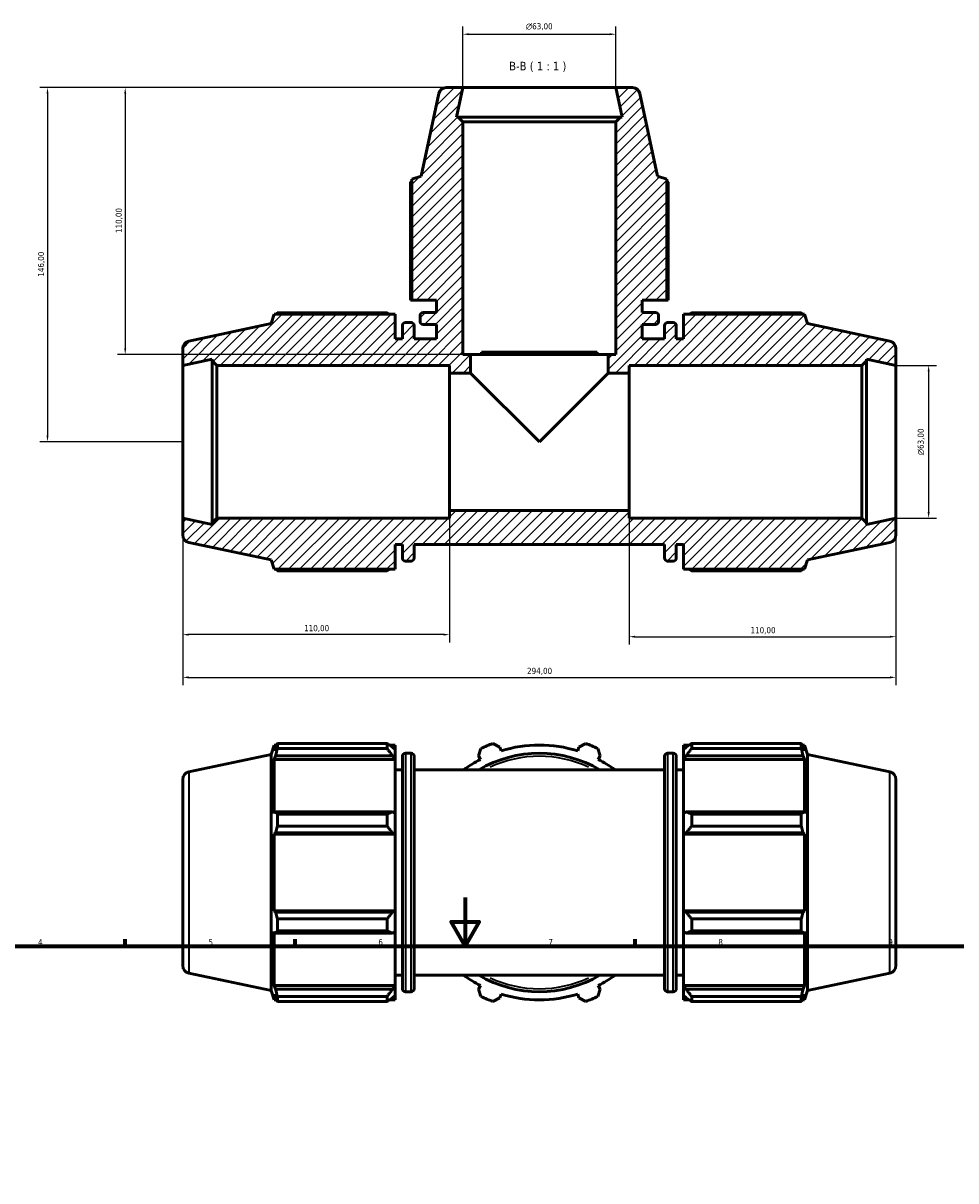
# Model space of a CAD drawing. Header units: millimetres. Extents: x 0 to 952, y 0 to 954.
# Tile 5 of 6: x 238 to 623, y 477 to 954. Entities that reach past the tile are written whole.
import ezdxf

# ---------------------------------------------------------------- set-up
doc = ezdxf.new("R2010")
doc.units = ezdxf.units.MM
for name, color, linetype, lineweight in [('Border (ISO)', 7, 'Continuous', 70), ('Dimension (ISO)', 7, 'Continuous', 25), ('Hatch (ISO)', 7, 'Continuous', 18), ('Symbol (ISO)', 7, 'Continuous', 25), ('Visible (ISO)', 7, 'Continuous', 50), ('Visible Narrow (ISO)', 7, 'Continuous', 35)]:
    doc.layers.add(name, color=color, linetype=linetype, lineweight=lineweight)
doc.styles.add('Label Text (ISO)', font='tahoma.ttf')
doc.styles.add('Note Text (ISO)', font='tahoma.ttf')
doc.dimstyles.new('Default (ISO)', dxfattribs={"dimtxt": 2.5, "dimasz": 2.5, "dimexe": 3.175, "dimexo": 0, "dimgap": 0.762, "dimtad": 1, "dimrnd": 1e-08, "dimzin": 0, "dimtxsty": 'Note Text (ISO)', "dimcen": 0.09, "dimdle": 10, "dimclrd": 256, "dimclre": 256, "dimclrt": 232, "dimazin": 0, "dimtfac": 1.40208, "dimtmove": 0, "dimatfit": 3, "dimfxl": 1, "dimtolj": 1, "dimtzin": 0, "dimlwd": -1, "dimlwe": -1, "dimarcsym": 0})

# ---------------------------------------------------------------- blocks, each defined once
blk = doc.blocks.new('Borders Default Border')
at = {"layer": 'Border (ISO)'}
for p, q in [((280.33, 574), (280.33, 576.9)), ((350.42, 574), (350.42, 576.9)), ((490.58, 574), (490.58, 576.9)), ((560.67, 574), (560.67, 576.9))]:
    blk.add_line(p, q, dxfattribs=at)
at = {"layer": 'Border (ISO)', "flags": 128}
for points in [[(420.5, 594), (420.5, 574), (414.73, 584), (426.27, 584), (420.5, 574)], [(20, 20), (20, 574), (821, 574), (821, 20), (20, 20)]]:
    blk.add_lwpolyline(points, dxfattribs=at)
at = {"layer": 'Border (ISO)', "color": 232, "true_color": 0xca0064, "char_height": 2.5, "attachment_point": 7, "style": 'Note Text (ISO)'}
for s, insert in [('4', (244.42, 574.4)), ('5', (314.64, 574.35)), ('6', (384.66, 574.35)), ('7', (454.77, 574.4)), ('8', (524.81, 574.34)), ('9', (594.88, 574.35))]:
    blk.add_mtext(s, dxfattribs=dict(at, insert=insert))
blk = doc.blocks.new('*D7')
at = {"layer": 'Defpoints', "color": 0, "transparency": 16777216}
for p in [(304.03, 750.39), (414.03, 753.54), (304.03, 702.39)]:
    blk.add_point(p, dxfattribs=at)
at = {"layer": 'Dimension (ISO)', "transparency": 16777216}
for p, q in [((304.03, 750.39), (304.03, 699.21)), ((414.03, 753.54), (414.03, 699.21)), ((411.53, 702.39), (306.53, 702.39))]:
    blk.add_line(p, q, dxfattribs=at)
for points in [[(306.53, 702.8), (306.53, 701.97), (304.03, 702.39)], [(411.53, 702.8), (411.53, 701.97), (414.03, 702.39)]]:
    blk.add_solid(points, dxfattribs=at)
at = {"layer": 'Dimension (ISO)', "color": 232, "true_color": 0xca0064, "transparency": 16777216, "insert": (354.08, 706.32), "char_height": 2.5, "attachment_point": 1, "style": 'Note Text (ISO)'}
blk.add_mtext('\\A1;110,00', dxfattribs=at)
blk = doc.blocks.new('*D8')
at = {"layer": 'Defpoints', "color": 0, "transparency": 16777216}
for p in [(488.03, 753.54), (598.03, 750.39), (598.03, 701.54)]:
    blk.add_point(p, dxfattribs=at)
at = {"layer": 'Dimension (ISO)', "transparency": 16777216}
for p, q in [((488.03, 753.54), (488.03, 698.37)), ((598.03, 750.39), (598.03, 698.37)), ((490.53, 701.54), (595.53, 701.54))]:
    blk.add_line(p, q, dxfattribs=at)
for points in [[(490.53, 701.96), (490.53, 701.13), (488.03, 701.54)], [(595.53, 701.96), (595.53, 701.13), (598.03, 701.54)]]:
    blk.add_solid(points, dxfattribs=at)
at = {"layer": 'Dimension (ISO)', "color": 232, "true_color": 0xca0064, "transparency": 16777216, "insert": (538.08, 705.48), "char_height": 2.5, "attachment_point": 1, "style": 'Note Text (ISO)'}
blk.add_mtext('\\A1;110,00', dxfattribs=at)
blk = doc.blocks.new('*D9')
at = {"layer": 'Defpoints', "color": 0, "transparency": 16777216}
for p in [(598.03, 813.39), (598.03, 750.39), (611.5, 750.39)]:
    blk.add_point(p, dxfattribs=at)
at = {"layer": 'Dimension (ISO)', "transparency": 16777216}
for p, q in [((598.03, 813.39), (614.67, 813.39)), ((611.5, 810.89), (611.5, 752.89)), ((598.03, 750.39), (614.67, 750.39))]:
    blk.add_line(p, q, dxfattribs=at)
for points in [[(611.08, 810.89), (611.91, 810.89), (611.5, 813.39)], [(611.08, 752.89), (611.91, 752.89), (611.5, 750.39)]]:
    blk.add_solid(points, dxfattribs=at)
at = {"layer": 'Dimension (ISO)', "color": 232, "true_color": 0xca0064, "transparency": 16777216, "insert": (606.97, 776.34), "char_height": 2.5, "attachment_point": 1, "rotation": 90, "style": 'Note Text (ISO)'}
blk.add_mtext('\\A1;\\fAIGDT|b0|i0;\\H2.5000;\\ln\\fTahoma|b0|i0;\\H2.5000;63,00', dxfattribs=at)
blk = doc.blocks.new('*D10')
at = {"layer": 'Defpoints', "color": 0, "transparency": 16777216}
for p in [(482.53, 949.89), (419.53, 927.89), (482.53, 927.89)]:
    blk.add_point(p, dxfattribs=at)
at = {"layer": 'Dimension (ISO)', "transparency": 16777216}
for p, q in [((419.53, 927.89), (419.53, 953.07)), ((422.03, 949.89), (480.03, 949.89)), ((482.53, 927.89), (482.53, 953.07))]:
    blk.add_line(p, q, dxfattribs=at)
for points in [[(422.03, 950.31), (422.03, 949.48), (419.53, 949.89)], [(480.03, 950.31), (480.03, 949.48), (482.53, 949.89)]]:
    blk.add_solid(points, dxfattribs=at)
at = {"layer": 'Dimension (ISO)', "color": 232, "true_color": 0xca0064, "transparency": 16777216, "insert": (445.48, 954.42), "char_height": 2.5, "attachment_point": 1, "style": 'Note Text (ISO)'}
blk.add_mtext('\\A1;\\fAIGDT|b0|i0;\\H2.5000;\\ln\\fTahoma|b0|i0;\\H2.5000;63,00', dxfattribs=at)
blk = doc.blocks.new('*D11')
at = {"layer": 'Defpoints', "color": 0, "transparency": 16777216}
for p in [(304.03, 750.39), (598.03, 750.39), (598.03, 684.78)]:
    blk.add_point(p, dxfattribs=at)
at = {"layer": 'Dimension (ISO)', "transparency": 16777216}
for p, q in [((304.03, 750.39), (304.03, 681.6)), ((598.03, 750.39), (598.03, 681.6)), ((306.53, 684.78), (595.53, 684.78))]:
    blk.add_line(p, q, dxfattribs=at)
for points in [[(306.53, 685.2), (306.53, 684.36), (304.03, 684.78)], [(595.53, 685.2), (595.53, 684.36), (598.03, 684.78)]]:
    blk.add_solid(points, dxfattribs=at)
at = {"layer": 'Dimension (ISO)', "color": 232, "true_color": 0xca0064, "transparency": 16777216, "insert": (445.98, 688.71), "char_height": 2.5, "attachment_point": 1, "style": 'Note Text (ISO)'}
blk.add_mtext('\\A1;294,00', dxfattribs=at)
blk = doc.blocks.new('*D12')
at = {"layer": 'Defpoints', "color": 0, "transparency": 16777216}
for p in [(419.53, 927.89), (280.33, 817.89), (422.68, 817.89)]:
    blk.add_point(p, dxfattribs=at)
at = {"layer": 'Dimension (ISO)', "transparency": 16777216}
for p, q in [((419.53, 927.89), (277.16, 927.89)), ((280.33, 925.39), (280.33, 820.39)), ((422.68, 817.89), (277.16, 817.89))]:
    blk.add_line(p, q, dxfattribs=at)
for points in [[(279.92, 925.39), (280.75, 925.39), (280.33, 927.89)], [(279.92, 820.39), (280.75, 820.39), (280.33, 817.89)]]:
    blk.add_solid(points, dxfattribs=at)
at = {"layer": 'Dimension (ISO)', "color": 232, "true_color": 0xca0064, "transparency": 16777216, "insert": (276.4, 867.94), "char_height": 2.5, "attachment_point": 1, "rotation": 90, "style": 'Note Text (ISO)'}
blk.add_mtext('\\A1;110,00', dxfattribs=at)
blk = doc.blocks.new('*D13')
at = {"layer": 'Defpoints', "color": 0, "transparency": 16777216}
for p in [(419.53, 927.89), (248.3, 781.89), (304.03, 781.89)]:
    blk.add_point(p, dxfattribs=at)
at = {"layer": 'Dimension (ISO)', "transparency": 16777216}
for p, q in [((419.53, 927.89), (245.12, 927.89)), ((248.3, 925.39), (248.3, 784.39)), ((304.03, 781.89), (245.12, 781.89))]:
    blk.add_line(p, q, dxfattribs=at)
for points in [[(247.88, 925.39), (248.72, 925.39), (248.3, 927.89)], [(247.88, 784.39), (248.72, 784.39), (248.3, 781.89)]]:
    blk.add_solid(points, dxfattribs=at)
at = {"layer": 'Dimension (ISO)', "color": 232, "true_color": 0xca0064, "transparency": 16777216, "insert": (244.37, 849.94), "char_height": 2.5, "attachment_point": 1, "rotation": 90, "style": 'Note Text (ISO)'}
blk.add_mtext('\\A1;146,00', dxfattribs=at)

msp = doc.modelspace()

# ---------------------------------------------------------------- hatches: boundary and pattern name
at = {"layer": 'Hatch (ISO)'}
h = msp.add_hatch(dxfattribs=at)
h.set_pattern_fill('ANSI31', color=256, scale=25.4, style=0)
h.set_pattern_definition([(45, (0, 0), (-2.245064, 2.245064), [])])
edge = h.paths.add_edge_path()
edge.add_line((398.486, 840.293), (408.656, 840.293))
edge.add_line((408.656, 840.293), (408.656, 835.16))
edge.add_line((408.656, 835.16), (403.136, 835.16))
edge.add_ellipse((403.136, 833.9), major_axis=(0, 1.26), ratio=1, start_angle=0, end_angle=90)
edge.add_line((401.876, 833.9), (401.876, 831.553))
edge.add_ellipse((403.136, 831.553), major_axis=(-1.26, 0), ratio=1, start_angle=0, end_angle=90)
edge.add_line((403.136, 830.293), (408.656, 830.293))
edge.add_line((408.656, 830.293), (408.656, 824.268))
edge.add_line((408.656, 824.268), (399.431, 824.268))
edge.add_line((399.431, 824.268), (399.431, 829.788))
edge.add_ellipse((398.171, 829.788), major_axis=(1.26, 0), ratio=1, start_angle=0, end_angle=90)
edge.add_line((398.171, 831.048), (395.825, 831.048))
edge.add_ellipse((395.825, 829.788), major_axis=(0, 1.26), ratio=1, start_angle=0, end_angle=90)
edge.add_line((394.565, 829.788), (394.565, 824.268))
edge.add_line((394.565, 824.268), (391.631, 824.268))
edge.add_line((391.631, 824.268), (391.631, 834.438))
edge.add_line((391.631, 834.438), (341.778, 834.438))
edge.add_line((341.778, 834.438), (340.531, 830.602))
edge.add_line((340.531, 830.602), (306.526, 823.374))
edge.add_ellipse((307.181, 820.293), major_axis=(-0.655, 3.081), ratio=1, start_angle=0, end_angle=78)
edge.add_line((304.031, 820.293), (304.031, 813.393))
edge.add_line((304.031, 813.393), (316.198, 815.98))
edge.add_line((316.198, 815.98), (316.198, 815.283))
edge.add_line((316.198, 815.283), (318.088, 813.393))
edge.add_line((318.088, 813.393), (414.031, 813.393))
edge.add_line((414.031, 813.393), (414.031, 810.243))
edge.add_line((414.031, 810.243), (422.681, 810.243))
edge.add_line((422.681, 810.243), (422.681, 817.893))
edge.add_line((422.681, 817.893), (419.531, 817.893))
edge.add_line((419.531, 817.893), (419.531, 913.837))
edge.add_line((419.531, 913.837), (417.641, 915.727))
edge.add_line((417.641, 915.727), (416.945, 915.727))
edge.add_line((416.945, 915.727), (419.531, 927.893))
edge.add_line((419.531, 927.893), (412.632, 927.893))
edge.add_ellipse((412.632, 924.743), major_axis=(0, 3.15), ratio=1, start_angle=0, end_angle=78)
edge.add_line((409.551, 925.398), (402.323, 891.393))
edge.add_line((402.323, 891.393), (398.486, 890.147))
edge.add_line((398.486, 890.147), (398.486, 840.293))
edge = h.paths.add_edge_path()
edge.add_ellipse((594.881, 743.494), major_axis=(0.655, -3.081), ratio=1, start_angle=0, end_angle=78)
edge.add_line((598.031, 743.494), (598.031, 750.393))
edge.add_line((598.031, 750.393), (585.865, 747.807))
edge.add_line((585.865, 747.807), (585.865, 748.503))
edge.add_line((585.865, 748.503), (583.975, 750.393))
edge.add_line((583.975, 750.393), (488.031, 750.393))
edge.add_line((488.031, 750.393), (488.031, 753.543))
edge.add_line((488.031, 753.543), (414.031, 753.543))
edge.add_line((414.031, 753.543), (414.031, 750.393))
edge.add_line((414.031, 750.393), (318.088, 750.393))
edge.add_line((318.088, 750.393), (316.198, 748.503))
edge.add_line((316.198, 748.503), (316.198, 747.807))
edge.add_line((316.198, 747.807), (304.031, 750.393))
edge.add_line((304.031, 750.393), (304.031, 743.494))
edge.add_ellipse((307.181, 743.494), major_axis=(-3.15, 0), ratio=1, start_angle=0, end_angle=78)
edge.add_line((306.526, 740.413), (340.531, 733.185))
edge.add_line((340.531, 733.185), (341.778, 729.348))
edge.add_line((341.778, 729.348), (391.631, 729.348))
edge.add_line((391.631, 729.348), (391.631, 739.518))
edge.add_line((391.631, 739.518), (394.565, 739.518))
edge.add_line((394.565, 739.518), (394.565, 733.998))
edge.add_ellipse((395.825, 733.998), major_axis=(-1.26, 0), ratio=1, start_angle=0, end_angle=90)
edge.add_line((395.825, 732.738), (398.171, 732.738))
edge.add_ellipse((398.171, 733.998), major_axis=(0, -1.26), ratio=1, start_angle=0, end_angle=90)
edge.add_line((399.431, 733.998), (399.431, 739.518))
edge.add_line((399.431, 739.518), (502.631, 739.518))
edge.add_line((502.631, 739.518), (502.631, 733.998))
edge.add_ellipse((503.891, 733.998), major_axis=(-1.26, 0), ratio=1, start_angle=0, end_angle=90)
edge.add_line((503.891, 732.738), (506.238, 732.738))
edge.add_ellipse((506.238, 733.998), major_axis=(0, -1.26), ratio=1, start_angle=0, end_angle=90)
edge.add_line((507.498, 733.998), (507.498, 739.518))
edge.add_line((507.498, 739.518), (510.431, 739.518))
edge.add_line((510.431, 739.518), (510.431, 729.348))
edge.add_line((510.431, 729.348), (560.285, 729.348))
edge.add_line((560.285, 729.348), (561.531, 733.185))
edge.add_line((561.531, 733.185), (595.536, 740.413))
edge = h.paths.add_edge_path()
edge.add_ellipse((594.881, 820.293), major_axis=(3.15, 0), ratio=1, start_angle=0, end_angle=78)
edge.add_line((595.536, 823.374), (561.531, 830.602))
edge.add_line((561.531, 830.602), (560.285, 834.438))
edge.add_line((560.285, 834.438), (510.431, 834.438))
edge.add_line((510.431, 834.438), (510.431, 824.268))
edge.add_line((510.431, 824.268), (507.498, 824.268))
edge.add_line((507.498, 824.268), (507.498, 829.788))
edge.add_ellipse((506.238, 829.788), major_axis=(1.26, 0), ratio=1, start_angle=0, end_angle=90)
edge.add_line((506.238, 831.048), (503.891, 831.048))
edge.add_ellipse((503.891, 829.788), major_axis=(0, 1.26), ratio=1, start_angle=0, end_angle=90)
edge.add_line((502.631, 829.788), (502.631, 824.268))
edge.add_line((502.631, 824.268), (493.406, 824.268))
edge.add_line((493.406, 824.268), (493.406, 830.293))
edge.add_line((493.406, 830.293), (498.926, 830.293))
edge.add_ellipse((498.926, 831.553), major_axis=(0, -1.26), ratio=1, start_angle=0, end_angle=90)
edge.add_line((500.186, 831.553), (500.186, 833.9))
edge.add_ellipse((498.926, 833.9), major_axis=(1.26, 0), ratio=1, start_angle=0, end_angle=90)
edge.add_line((498.926, 835.16), (493.406, 835.16))
edge.add_line((493.406, 835.16), (493.406, 840.293))
edge.add_line((493.406, 840.293), (503.576, 840.293))
edge.add_line((503.576, 840.293), (503.576, 890.147))
edge.add_line((503.576, 890.147), (499.74, 891.393))
edge.add_line((499.74, 891.393), (492.512, 925.398))
edge.add_ellipse((489.43, 924.743), major_axis=(3.081, 0.655), ratio=1, start_angle=0, end_angle=78)
edge.add_line((489.43, 927.893), (482.531, 927.893))
edge.add_line((482.531, 927.893), (485.117, 915.727))
edge.add_line((485.117, 915.727), (484.421, 915.727))
edge.add_line((484.421, 915.727), (482.531, 913.837))
edge.add_line((482.531, 913.837), (482.531, 817.893))
edge.add_line((482.531, 817.893), (479.381, 817.893))
edge.add_line((479.381, 817.893), (479.381, 810.243))
edge.add_line((479.381, 810.243), (488.031, 810.243))
edge.add_line((488.031, 810.243), (488.031, 813.393))
edge.add_line((488.031, 813.393), (583.975, 813.393))
edge.add_line((583.975, 813.393), (585.865, 815.283))
edge.add_line((585.865, 815.283), (585.865, 815.98))
edge.add_line((585.865, 815.98), (598.031, 813.393))
edge.add_line((598.031, 813.393), (598.031, 820.293))

# ---------------------------------------------------------------- linework, layer by layer
at = {"layer": 'Visible (ISO)'}
for p, q in [((419.531, 927.893), (412.632, 927.893)), ((416.945, 915.727), (419.531, 927.893)), ((482.531, 927.893), (419.531, 927.893)), ((489.43, 927.893), (482.531, 927.893)), ((482.531, 927.893), (485.117, 915.727)), ((409.551, 925.398), (402.323, 891.393)), ((499.74, 891.393), (492.512, 925.398)), ((417.641, 915.727), (416.945, 915.727)), ((419.531, 913.837), (417.641, 915.727)), ((484.421, 915.727), (417.641, 915.727)), ((419.531, 817.893), (419.531, 913.837)), ((419.531, 913.837), (482.531, 913.837)), ((484.421, 915.727), (482.531, 913.837)), ((482.531, 913.837), (482.531, 817.893)), ((485.117, 915.727), (484.421, 915.727)), ((397.869, 888.862), (397.869, 840.293)), ((402.323, 891.393), (398.486, 890.147)), ((398.486, 890.147), (398.486, 840.293)), ((503.576, 890.147), (499.74, 891.393)), ((503.576, 840.293), (503.576, 890.147)), ((504.194, 840.293), (504.194, 888.862)), ((397.869, 840.293), (398.486, 840.293)), ((398.486, 840.293), (408.656, 840.293)), ((408.656, 840.293), (408.656, 835.16)), ((493.406, 835.16), (493.406, 840.293)), ((493.406, 840.293), (503.576, 840.293)), ((503.576, 840.293), (504.194, 840.293)), ((408.656, 835.16), (403.136, 835.16)), ((498.926, 835.16), (493.406, 835.16)), ((340.531, 830.602), (306.526, 823.374)), ((341.778, 834.438), (340.531, 830.602)), ((391.631, 834.438), (341.778, 834.438)), ((388.241, 835.056), (343.063, 835.056)), ((391.631, 824.268), (391.631, 834.438)), ((398.171, 831.048), (395.825, 831.048)), ((401.876, 833.9), (401.876, 831.553)), ((500.186, 831.553), (500.186, 833.9)), ((506.238, 831.048), (503.891, 831.048)), ((560.285, 834.438), (510.431, 834.438)), ((510.431, 834.438), (510.431, 824.268)), ((559, 835.056), (513.821, 835.056)), ((561.531, 830.602), (560.285, 834.438)), ((595.536, 823.374), (561.531, 830.602)), ((394.565, 829.788), (394.565, 824.268)), ((399.431, 824.268), (399.431, 829.788)), ((403.136, 830.293), (408.656, 830.293)), ((408.656, 830.293), (408.656, 824.268)), ((493.406, 824.268), (493.406, 830.293)), ((493.406, 830.293), (498.926, 830.293)), ((502.631, 829.788), (502.631, 824.268)), ((507.498, 824.268), (507.498, 829.788)), ((394.565, 824.268), (391.631, 824.268)), ((408.656, 824.268), (399.431, 824.268)), ((502.631, 824.268), (493.406, 824.268)), ((510.431, 824.268), (507.498, 824.268)), ((304.031, 820.293), (304.031, 813.393)), ((422.681, 817.893), (419.531, 817.893)), ((422.681, 810.243), (422.681, 817.893)), ((431.613, 817.893), (422.681, 817.893)), ((474.814, 818.893), (427.249, 818.893)), ((427.249, 817.893), (427.249, 818.893)), ((431.613, 817.893), (470.45, 817.893)), ((479.381, 817.893), (470.45, 817.893)), ((474.814, 818.893), (474.814, 817.893)), ((482.531, 817.893), (479.381, 817.893)), ((479.381, 817.893), (479.381, 810.243)), ((598.031, 813.393), (598.031, 820.293)), ((304.031, 813.393), (316.198, 815.98)), ((304.031, 813.393), (304.031, 750.393)), ((316.198, 815.98), (316.198, 815.283)), ((316.198, 815.283), (318.088, 813.393)), ((316.198, 815.283), (316.198, 748.503)), ((318.088, 813.393), (414.031, 813.393)), ((318.088, 750.393), (318.088, 813.393)), ((414.031, 813.393), (414.031, 810.243)), ((488.031, 810.243), (488.031, 813.393)), ((488.031, 813.393), (583.975, 813.393)), ((583.975, 813.393), (585.865, 815.283)), ((583.975, 813.393), (583.975, 750.393)), ((585.865, 815.283), (585.865, 815.98)), ((585.865, 815.98), (598.031, 813.393)), ((585.865, 748.503), (585.865, 815.283)), ((598.031, 750.393), (598.031, 813.393)), ((414.031, 810.243), (422.681, 810.243)), ((414.031, 753.543), (414.031, 810.243)), ((451.031, 781.893), (422.681, 810.243)), ((479.381, 810.243), (451.031, 781.893)), ((479.381, 810.243), (488.031, 810.243)), ((488.031, 810.243), (488.031, 753.543)), ((316.198, 747.807), (304.031, 750.393)), ((304.031, 750.393), (304.031, 743.494)), ((318.088, 750.393), (316.198, 748.503)), ((414.031, 750.393), (318.088, 750.393)), ((488.031, 753.543), (414.031, 753.543)), ((414.031, 753.543), (414.031, 750.393)), ((488.031, 750.393), (488.031, 753.543)), ((583.975, 750.393), (488.031, 750.393)), ((585.865, 748.503), (583.975, 750.393)), ((598.031, 750.393), (585.865, 747.807)), ((598.031, 743.494), (598.031, 750.393)), ((316.198, 748.503), (316.198, 747.807)), ((585.865, 747.807), (585.865, 748.503)), ((306.526, 740.413), (340.531, 733.185)), ((561.531, 733.185), (595.536, 740.413)), ((391.631, 729.348), (391.631, 739.518)), ((391.631, 739.518), (394.565, 739.518)), ((394.565, 739.518), (394.565, 733.998)), ((399.431, 733.998), (399.431, 739.518)), ((399.431, 739.518), (502.631, 739.518)), ((502.631, 739.518), (502.631, 733.998)), ((507.498, 733.998), (507.498, 739.518)), ((507.498, 739.518), (510.431, 739.518)), ((510.431, 739.518), (510.431, 729.348)), ((340.531, 733.185), (341.778, 729.348)), ((395.825, 732.738), (398.171, 732.738)), ((503.891, 732.738), (506.238, 732.738)), ((560.285, 729.348), (561.531, 733.185)), ((341.778, 729.348), (391.631, 729.348)), ((343.063, 728.731), (388.241, 728.731)), ((510.431, 729.348), (560.285, 729.348)), ((513.821, 728.731), (559, 728.731)), ((340.531, 653.049), (341.778, 656.886)), ((341.778, 656.886), (341.778, 654.454)), ((342.743, 656.886), (341.778, 656.886)), ((342.329, 656.07), (341.778, 654.454)), ((343.063, 657.503), (388.241, 657.503)), ((343.063, 657.503), (343.063, 655.46)), ((388.241, 655.46), (343.063, 655.46)), ((388.241, 655.46), (388.241, 657.503)), ((391.631, 656.886), (389.226, 656.886)), ((391.631, 654.993), (390.501, 656.07)), ((391.631, 654.993), (391.631, 656.886)), ((391.631, 654.993), (391.631, 651.45)), ((425.986, 652.452), (426.968, 655.46)), ((431.9, 657.503), (434.721, 656.07)), ((435.231, 654.454), (434.721, 656.07)), ((467.342, 656.07), (466.832, 654.454)), ((467.342, 656.07), (470.162, 657.503)), ((475.095, 655.46), (476.076, 652.452)), ((510.431, 656.886), (510.431, 654.993)), ((510.431, 656.886), (512.837, 656.886)), ((511.561, 656.07), (510.431, 654.993)), ((510.431, 651.45), (510.431, 654.993)), ((513.821, 657.503), (513.821, 655.46)), ((513.821, 657.503), (559, 657.503)), ((559, 655.46), (513.821, 655.46)), ((559, 655.46), (559, 657.503)), ((559.319, 656.886), (560.285, 656.886)), ((560.285, 654.454), (559.734, 656.07)), ((560.285, 654.454), (560.285, 656.886)), ((561.531, 653.049), (560.285, 656.886)), ((306.526, 645.821), (340.531, 653.049)), ((340.531, 653.049), (340.531, 555.632)), ((341.778, 650.949), (342.329, 652.452)), ((341.778, 650.949), (341.778, 628.603)), ((391.631, 650.949), (341.778, 650.949)), ((342.329, 652.452), (390.501, 652.452)), ((390.501, 652.452), (391.631, 651.45)), ((391.631, 651.45), (391.631, 650.949)), ((391.631, 628.864), (391.631, 650.949)), ((394.565, 556.446), (394.565, 652.236)), ((398.171, 653.496), (395.825, 653.496)), ((399.431, 652.236), (399.431, 556.446)), ((425.986, 652.452), (426.769, 650.949)), ((475.294, 650.949), (476.076, 652.452)), ((502.631, 556.446), (502.631, 652.236)), ((503.891, 653.496), (506.238, 653.496)), ((507.498, 652.236), (507.498, 556.446)), ((510.431, 651.45), (511.561, 652.452)), ((510.431, 650.949), (510.431, 651.45)), ((510.431, 650.949), (510.431, 628.864)), ((510.431, 650.949), (560.285, 650.949)), ((511.561, 652.452), (559.734, 652.452)), ((559.734, 652.452), (560.285, 650.949)), ((560.285, 628.603), (560.285, 650.949)), ((561.531, 555.632), (561.531, 653.049)), ((595.536, 645.821), (561.531, 653.049)), ((394.565, 646.716), (391.631, 646.716)), ((399.431, 646.716), (502.631, 646.716)), ((507.498, 646.716), (510.431, 646.716)), ((304.031, 565.941), (304.031, 642.74)), ((598.031, 642.74), (598.031, 565.941)), ((342.329, 629.386), (341.778, 628.603)), ((390.501, 629.386), (342.329, 629.386)), ((343.063, 628.404), (388.241, 628.404)), ((343.063, 628.404), (343.063, 623.472)), ((388.241, 623.472), (388.241, 628.404)), ((391.631, 628.864), (390.501, 629.386)), ((391.631, 628.864), (391.631, 620.311)), ((511.561, 629.386), (510.431, 628.864)), ((510.431, 620.311), (510.431, 628.864)), ((559.734, 629.386), (511.561, 629.386)), ((513.821, 628.404), (513.821, 623.472)), ((513.821, 628.404), (559, 628.404)), ((559, 623.472), (559, 628.404)), ((560.285, 628.603), (559.734, 629.386)), ((341.778, 620.141), (342.329, 620.651)), ((342.329, 620.651), (390.501, 620.651)), ((388.241, 623.472), (343.063, 623.472)), ((390.501, 620.651), (391.631, 620.311)), ((510.431, 620.311), (511.561, 620.651)), ((511.561, 620.651), (559.734, 620.651)), ((559, 623.472), (513.821, 623.472)), ((559.734, 620.651), (560.285, 620.141)), ((341.778, 620.141), (341.778, 588.54)), ((391.631, 620.141), (341.778, 620.141)), ((391.631, 620.311), (391.631, 620.141)), ((391.631, 588.54), (391.631, 620.141)), ((510.431, 620.141), (510.431, 620.311)), ((510.431, 620.141), (510.431, 588.54)), ((510.431, 620.141), (560.285, 620.141)), ((560.285, 588.54), (560.285, 620.141)), ((342.329, 588.03), (341.778, 588.54)), ((391.631, 588.54), (341.778, 588.54)), ((390.501, 588.03), (342.329, 588.03)), ((391.631, 588.37), (390.501, 588.03)), ((391.631, 588.54), (391.631, 588.37)), ((391.631, 588.37), (391.631, 579.817)), ((510.431, 588.37), (510.431, 588.54)), ((510.431, 588.54), (560.285, 588.54)), ((510.431, 579.817), (510.431, 588.37)), ((511.561, 588.03), (510.431, 588.37)), ((559.734, 588.03), (511.561, 588.03)), ((560.285, 588.54), (559.734, 588.03)), ((343.063, 585.209), (388.241, 585.209)), ((343.063, 585.209), (343.063, 580.277)), ((388.241, 580.277), (388.241, 585.209)), ((513.821, 585.209), (513.821, 580.277)), ((513.821, 585.209), (559, 585.209)), ((559, 580.277), (559, 585.209)), ((341.778, 580.078), (341.778, 557.733)), ((341.778, 580.078), (342.329, 579.295)), ((342.329, 579.295), (390.501, 579.295)), ((388.241, 580.277), (343.063, 580.277)), ((390.501, 579.295), (391.631, 579.817)), ((391.631, 557.733), (391.631, 579.817)), ((510.431, 579.817), (511.561, 579.295)), ((510.431, 579.817), (510.431, 557.733)), ((511.561, 579.295), (559.734, 579.295)), ((559, 580.277), (513.821, 580.277)), ((559.734, 579.295), (560.285, 580.078)), ((560.285, 557.733), (560.285, 580.078)), ((306.526, 562.86), (340.531, 555.632)), ((394.565, 561.966), (391.631, 561.966)), ((399.431, 561.966), (502.631, 561.966)), ((507.498, 561.966), (510.431, 561.966)), ((595.536, 562.86), (561.531, 555.632)), ((340.531, 555.632), (341.778, 551.796)), ((342.329, 556.229), (341.778, 557.733)), ((391.631, 557.733), (341.778, 557.733)), ((341.778, 554.228), (341.778, 551.796)), ((341.778, 554.228), (342.329, 552.611)), ((390.501, 556.229), (342.329, 556.229)), ((391.631, 557.231), (390.501, 556.229)), ((390.501, 552.611), (391.631, 553.689)), ((391.631, 557.733), (391.631, 557.231)), ((391.631, 557.231), (391.631, 553.689)), ((391.631, 551.796), (391.631, 553.689)), ((398.171, 555.186), (395.825, 555.186)), ((426.769, 557.733), (425.986, 556.229)), ((426.968, 553.221), (425.986, 556.229)), ((434.721, 552.611), (435.231, 554.228)), ((466.832, 554.228), (467.342, 552.611)), ((476.076, 556.229), (475.095, 553.221)), ((476.076, 556.229), (475.294, 557.733)), ((503.891, 555.186), (506.238, 555.186)), ((510.431, 557.231), (510.431, 557.733)), ((510.431, 557.733), (560.285, 557.733)), ((510.431, 553.689), (510.431, 557.231)), ((511.561, 556.229), (510.431, 557.231)), ((510.431, 553.689), (511.561, 552.611)), ((510.431, 553.689), (510.431, 551.796)), ((559.734, 556.229), (511.561, 556.229)), ((560.285, 557.733), (559.734, 556.229)), ((559.734, 552.611), (560.285, 554.228)), ((561.531, 555.632), (560.285, 551.796)), ((560.285, 551.796), (560.285, 554.228)), ((342.743, 551.796), (341.778, 551.796)), ((343.063, 553.221), (388.241, 553.221)), ((343.063, 553.221), (343.063, 551.178)), ((388.241, 551.178), (343.063, 551.178)), ((388.241, 551.178), (388.241, 553.221)), ((391.631, 551.796), (389.226, 551.796)), ((434.721, 552.611), (431.9, 551.178)), ((470.162, 551.178), (467.342, 552.611)), ((510.431, 551.796), (512.837, 551.796)), ((513.821, 553.221), (513.821, 551.178)), ((513.821, 553.221), (559, 553.221)), ((559, 551.178), (513.821, 551.178)), ((559, 551.178), (559, 553.221)), ((559.319, 551.796), (560.285, 551.796))]:
    msp.add_line(p, q, dxfattribs=at)
for centre, radius, start, end in [((412.632, 924.743), 3.15, 90, 168), ((489.43, 924.743), 3.15, 12, 90), ((403.136, 833.9), 1.26, 90, 180), ((498.926, 833.9), 1.26, 0, 90), ((395.825, 829.788), 1.26, 90, 180), ((398.171, 829.788), 1.26, 0, 90), ((403.136, 831.553), 1.26, 180, 270), ((498.926, 831.553), 1.26, 270, 0), ((503.891, 829.788), 1.26, 90, 180), ((506.238, 829.788), 1.26, 0, 90), ((307.181, 820.293), 3.15, 102, 180), ((594.881, 820.293), 3.15, 0, 78), ((307.181, 743.494), 3.15, 180, 258), ((594.881, 743.494), 3.15, 282, 0), ((395.825, 733.998), 1.26, 180, 270), ((398.171, 733.998), 1.26, 270, 0), ((503.891, 733.998), 1.26, 180, 270), ((506.238, 733.998), 1.26, 270, 0), ((451.031, 604.341), 56.5, 109.79198, 115.20802), ((451.031, 604.341), 52.545, 72.5, 107.5), ((451.031, 604.341), 56.5, 64.79198, 70.20802), ((395.825, 652.236), 1.26, 90, 180), ((398.171, 652.236), 1.26, 0, 90), ((451.031, 604.341), 52.545, 117.5, 126.24932), ((451.031, 604.341), 49.155, 59.54969, 120.45031), ((451.031, 604.341), 52.545, 53.75068, 62.5), ((503.891, 652.236), 1.26, 90, 180), ((506.238, 652.236), 1.26, 0, 90), ((307.181, 642.74), 3.15, 102, 180), ((594.881, 642.74), 3.15, 0, 78), ((307.181, 565.941), 3.15, 180, 258), ((594.881, 565.941), 3.15, 282, 0), ((451.031, 604.341), 52.545, 233.75068, 242.5), ((451.031, 604.341), 49.155, 239.54969, 300.45031), ((451.031, 604.341), 52.545, 297.5, 306.24932), ((395.825, 556.446), 1.26, 180, 270), ((398.171, 556.446), 1.26, 270, 0), ((451.031, 604.341), 52.545, 252.5, 287.5), ((503.891, 556.446), 1.26, 180, 270), ((506.238, 556.446), 1.26, 270, 0), ((451.031, 604.341), 56.5, 244.79198, 250.20802), ((451.031, 604.341), 56.5, 289.79198, 295.20802)]:
    msp.add_arc(centre, radius, start, end, dxfattribs=at)
for points, weights in [([(398.486, 889.182), (398.18, 889.024), (397.869, 888.862)], [1.00119924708, 1.0006735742, 1]), ([(504.194, 888.862), (503.882, 889.024), (503.576, 889.182)], [1, 1.0006735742, 1.00119924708]), ([(343.063, 835.056), (342.9, 834.744), (342.743, 834.438)], [1, 1.0006735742, 1.00119924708]), ([(388.241, 835.056), (388.742, 834.744), (389.226, 834.438)], [1.01535147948, 1.01346806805, 1.011438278]), ([(512.837, 834.438), (513.321, 834.744), (513.821, 835.056)], [1.011438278, 1.01346806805, 1.01535147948]), ([(559.319, 834.438), (559.162, 834.744), (559, 835.056)], [1.00119924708, 1.0006735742, 1]), ([(342.743, 729.348), (342.9, 729.042), (343.063, 728.731)], [1.00119924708, 1.0006735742, 1]), ([(389.226, 729.348), (388.742, 729.042), (388.241, 728.731)], [1.011438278, 1.01346806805, 1.01535147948]), ([(513.821, 728.731), (513.321, 729.042), (512.837, 729.348)], [1.01535147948, 1.01346806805, 1.011438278]), ([(559, 728.731), (559.162, 729.042), (559.319, 729.348)], [1, 1.0006735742, 1.00119924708]), ([(342.329, 656.07), (342.681, 656.772), (343.063, 657.503)], [1.00234865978, 1.00158253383, 1]), ([(343.063, 655.46), (342.681, 653.925), (342.329, 652.452)], [1, 1.00158253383, 1.00234865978]), ([(390.501, 656.07), (389.416, 656.772), (388.241, 657.503)], [1.0057290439, 1.01094152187, 1.01535147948]), ([(388.241, 655.46), (389.416, 653.925), (390.501, 652.452)], [1.01535147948, 1.01094152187, 1.0057290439]), ([(513.821, 657.503), (512.646, 656.772), (511.561, 656.07)], [1.01535147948, 1.01094152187, 1.0057290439]), ([(511.561, 652.452), (512.646, 653.925), (513.821, 655.46)], [1.0057290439, 1.01094152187, 1.01535147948]), ([(559, 657.503), (559.381, 656.772), (559.734, 656.07)], [1, 1.00158253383, 1.00234865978]), ([(559.734, 652.452), (559.381, 653.925), (559, 655.46)], [1.00234865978, 1.00158253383, 1]), ([(342.329, 629.386), (342.681, 628.905), (343.063, 628.404)], [1.00234865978, 1.00158253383, 1]), ([(390.501, 629.386), (389.416, 628.905), (388.241, 628.404)], [1.0057290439, 1.01094152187, 1.01535147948]), ([(513.821, 628.404), (512.646, 628.905), (511.561, 629.386)], [1.01535147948, 1.01094152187, 1.0057290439]), ([(559, 628.404), (559.381, 628.905), (559.734, 629.386)], [1, 1.00158253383, 1.00234865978]), ([(343.063, 623.472), (342.681, 622.033), (342.329, 620.651)], [1, 1.00158253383, 1.00234865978]), ([(388.241, 623.472), (389.416, 622.033), (390.501, 620.651)], [1.01535147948, 1.01094152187, 1.0057290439]), ([(511.561, 620.651), (512.646, 622.033), (513.821, 623.472)], [1.0057290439, 1.01094152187, 1.01535147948]), ([(559.734, 620.651), (559.381, 622.033), (559, 623.472)], [1.00234865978, 1.00158253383, 1]), ([(342.329, 588.03), (342.681, 586.649), (343.063, 585.209)], [1.00234865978, 1.00158253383, 1]), ([(390.501, 588.03), (389.416, 586.649), (388.241, 585.209)], [1.0057290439, 1.01094152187, 1.01535147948]), ([(513.821, 585.209), (512.646, 586.649), (511.561, 588.03)], [1.01535147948, 1.01094152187, 1.0057290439]), ([(559, 585.209), (559.381, 586.649), (559.734, 588.03)], [1, 1.00158253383, 1.00234865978]), ([(343.063, 580.277), (342.681, 579.776), (342.329, 579.295)], [1, 1.00158253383, 1.00234865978]), ([(388.241, 580.277), (389.416, 579.776), (390.501, 579.295)], [1.01535147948, 1.01094152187, 1.0057290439]), ([(511.561, 579.295), (512.646, 579.776), (513.821, 580.277)], [1.0057290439, 1.01094152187, 1.01535147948]), ([(559.734, 579.295), (559.381, 579.776), (559, 580.277)], [1.00234865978, 1.00158253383, 1]), ([(342.329, 556.229), (342.681, 554.756), (343.063, 553.221)], [1.00234865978, 1.00158253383, 1]), ([(390.501, 556.229), (389.416, 554.756), (388.241, 553.221)], [1.0057290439, 1.01094152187, 1.01535147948]), ([(513.821, 553.221), (512.646, 554.756), (511.561, 556.229)], [1.01535147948, 1.01094152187, 1.0057290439]), ([(559, 553.221), (559.381, 554.756), (559.734, 556.229)], [1, 1.00158253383, 1.00234865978]), ([(343.063, 551.178), (342.681, 551.909), (342.329, 552.611)], [1, 1.00158253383, 1.00234865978]), ([(388.241, 551.178), (389.416, 551.909), (390.501, 552.611)], [1.01535147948, 1.01094152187, 1.0057290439]), ([(511.561, 552.611), (512.646, 551.909), (513.821, 551.178)], [1.0057290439, 1.01094152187, 1.01535147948]), ([(559.734, 552.611), (559.381, 551.909), (559, 551.178)], [1.00234865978, 1.00158253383, 1])]:
    msp.add_rational_spline(points, weights, degree=2, dxfattribs=at)
at = {"layer": 'Visible Narrow (ISO)'}
for p, q in [((395.825, 652.89), (395.825, 555.791)), ((398.171, 555.791), (398.171, 652.89)), ((503.891, 652.89), (503.891, 555.791)), ((506.238, 555.791), (506.238, 652.89)), ((306.526, 645.31), (306.526, 563.371)), ((595.536, 563.371), (595.536, 645.31))]:
    msp.add_line(p, q, dxfattribs=at)
for start, end in [(64.99846, 115.00154), (244.99846, 295.00154)]:
    msp.add_arc((451.031, 604.341), 47.895, start, end, dxfattribs=at)

# ---------------------------------------------------------------- block references
msp.add_blockref('Borders Default Border', (0, 0))

# ---------------------------------------------------------------- texts
at = {"layer": 'Symbol (ISO)', "insert": (438.592, 934.393), "char_height": 3.5, "attachment_point": 7, "style": 'Label Text (ISO)'}
msp.add_mtext('B-B ( 1 : 1 )', dxfattribs=at)

# ---------------------------------------------------------------- dimensions: what is measured, and where the dimension line sits
at = {"layer": 'Dimension (ISO)'}
for base, p1, p2, angle, picture, middle in [((482.531, 949.893), (419.531, 927.893), (482.531, 927.893), 180, '*D10', (451.031, 949.893)), ((611.498, 750.393), (598.031, 813.393), (598.031, 750.393), 90, '*D9', (611.498, 781.893))]:
    dim = msp.add_linear_dim(base=base, p1=p1, p2=p2, angle=angle, text='\\fAIGDT|b0|i0;\\H2.5000;\\ln\\fTahoma|b0|i0;\\H2.5000;<>', dimstyle='Default (ISO)', override={"dimdec": 2, "dimtp": 0, "dimtm": 0, "dimtdec": 2, "dimtofl": 0, "dimatfit": 1}, dxfattribs=at)
    dim.commit()
    dim.dimension.update_dxf_attribs({"geometry": picture, "text_midpoint": middle, "dimtype": 160})
for base, p2, angle, picture, middle in [((248.3, 781.893), (304.031, 781.893), 90, '*D13', (248.3, 854.893)), ((280.332, 817.893), (422.681, 817.893), 270, '*D12', (280.332, 872.893))]:
    dim = msp.add_linear_dim(base=base, p1=(419.531, 927.893), p2=p2, angle=angle, dimstyle='Default (ISO)', override={"dimdec": 2, "dimtp": 0, "dimtm": 0, "dimtdec": 2, "dimtofl": 0, "dimatfit": 1}, dxfattribs=at)
    dim.commit()
    dim.dimension.update_dxf_attribs({"geometry": picture, "text_midpoint": middle, "dimtype": 160})
for base, p1, p2, picture, middle in [((304.031, 702.386), (414.031, 753.543), (304.031, 750.393), '*D7', (359.031, 702.386)), ((598.031, 684.779), (304.031, 750.393), (598.031, 750.393), '*D11', (451.031, 684.779)), ((598.031, 701.543), (488.031, 753.543), (598.031, 750.393), '*D8', (543.031, 701.543))]:
    dim = msp.add_linear_dim(base=base, p1=p1, p2=p2, dimstyle='Default (ISO)', override={"dimdec": 2, "dimtp": 0, "dimtm": 0, "dimtdec": 2, "dimtofl": 0, "dimatfit": 1}, dxfattribs=at)
    dim.commit()
    dim.dimension.update_dxf_attribs({"geometry": picture, "text_midpoint": middle, "dimtype": 160})

doc.saveas('drawing.dxf')
